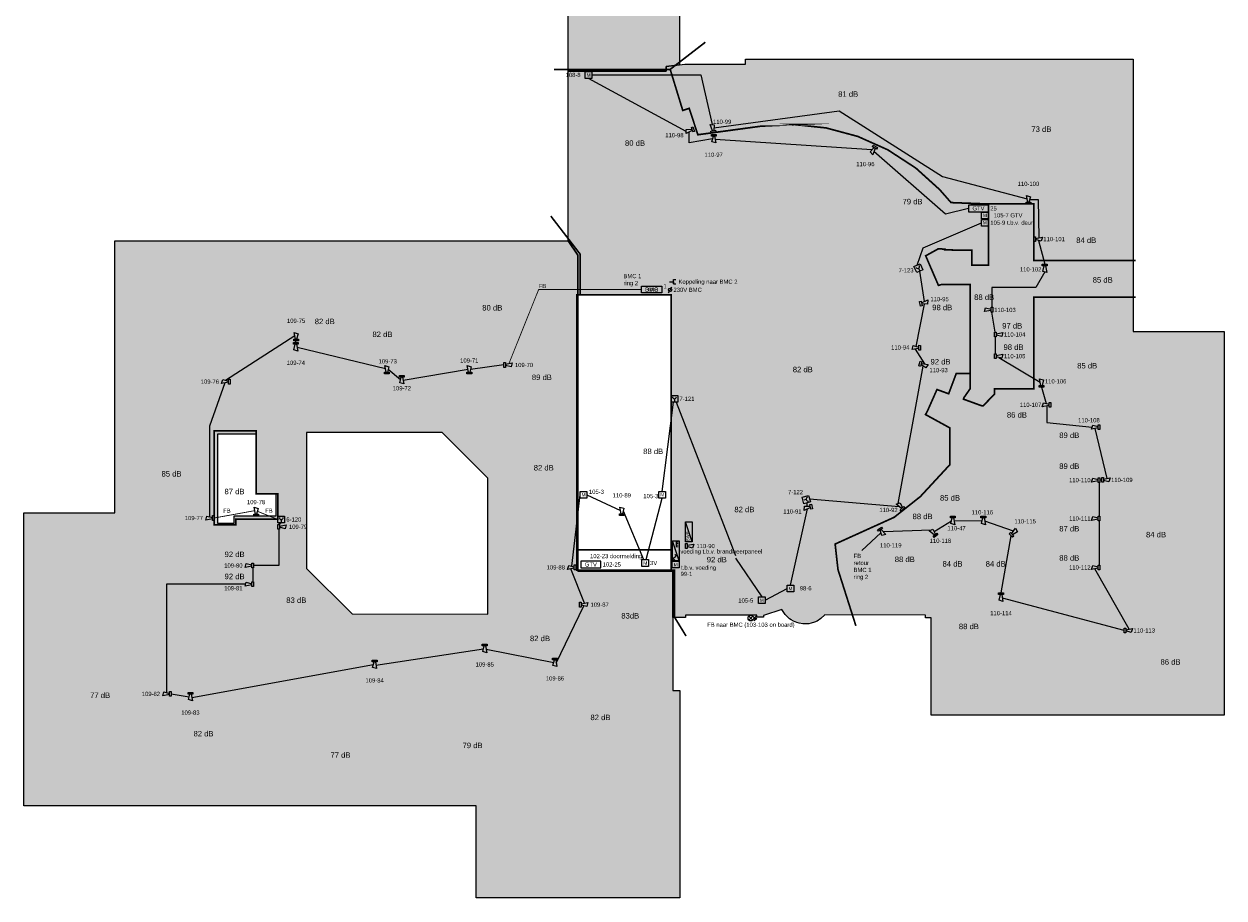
# Model space of a CAD drawing. Header units: millimetres. Extents: x -285897 to 196785, y -309320 to 420074.
# Tile 3 of 10: x -118070 to -46642, y -187230 to -135219. Entities that reach past the tile are written whole.
import ezdxf
from ezdxf.enums import TextEntityAlignment as Align

# ---------------------------------------------------------------- set-up
doc = ezdxf.new("R2010")
doc.units = ezdxf.units.MM
for name, color, linetype in [('BMI', 1, 'Continuous'), ('BMI RI 1 BMC 1', 1, 'Continuous'), ('BMI Ri 2 BMC 1', 3, 'Continuous'), ('BMI RI 4 BMC 2', 3, 'Continuous'), ('BMI-hatchlijnen', 7, 'Continuous'), ('BMI-ZP', 7, 'Continuous'), ('BMI-ZP BMC 1', 7, 'Continuous'), ('BMI-ZP brandweerpaneel', 7, 'Continuous'), ('dB-waardes', 2, 'Continuous'), ('DCI', 30, 'Continuous')]:
    doc.layers.add(name, color=color, linetype=linetype)
doc.layers.add('Brandscheidingen', color=1, linetype='Continuous', lineweight=70)
doc.styles.get("Standard").update_dxf_attribs({"font": 'arial.ttf'})

# ---------------------------------------------------------------- blocks, each defined once
blk = doc.blocks.new('BMI-SW')
at = {"color": 0, "linetype": 'Continuous'}
for points in [[(0, -143), (0, 143), (100, 143), (100, -143), (0, -143)], [(100, 43), (500, 118), (429, -118), (100, -32)]]:
    blk.add_lwpolyline(points, dxfattribs=at)
at = {"color": 0, "flags": 8}
blk.add_attdef('NUMMER', text='', height=250, dxfattribs=at).set_placement((1200, 0), align=Align.MIDDLE_CENTER)
blk = doc.blocks.new('BMI-HM')
at = {"color": 0}
blk.add_line((0, 0), (0, -150), dxfattribs=at)
at = {"color": 0, "linetype": 'Continuous'}
blk.add_lwpolyline([(-200, -200), (-200, 200), (200, 200), (200, -200), (-200, -200)], dxfattribs=at)
at = {"color": 0}
blk.add_arc((0, 115), 115, 180, 0, dxfattribs=at)
at = {"color": 0, "flags": 8}
blk.add_attdef('NUMMER', text='', height=250, dxfattribs=at).set_placement((300, 0), align=Align.MIDDLE_LEFT)
blk = doc.blocks.new('BMI-IOM')
at = {"color": 0, "linetype": 'Continuous'}
blk.add_lwpolyline([(0, -400), (0, 0), (400, 0), (400, -400), (0, -400)], dxfattribs=at)
blk.add_lwpolyline([(0, -400), (0, 0), (400, 0), (400, -400)], close=True, dxfattribs=at)
blk.add_lwpolyline([(0, -400), (0, 0), (400, 0), (400, -400)], close=True, dxfattribs=at)
at = {"color": 0}
blk.add_text('M', height=200, dxfattribs=at).set_placement((200, -200), align=Align.MIDDLE_CENTER)
at = {"color": 0, "flags": 8}
for tag, p in [('T.B.V.', (963, -25)), ('NUMMER', (1264, -375))]:
    blk.add_attdef(tag, text='', height=250, dxfattribs=at).set_placement(p, align=Align.MIDDLE_CENTER)
blk = doc.blocks.new('BMI-BMC')
at = {"color": 0, "linetype": 'Continuous'}
blk.add_lwpolyline([(-600, -400), (-600, 0), (600, 0), (600, -400), (-600, -400)], dxfattribs=at)
at = {"color": 0, "insert": (0, -200), "char_height": 250, "attachment_point": 5}
blk.add_mtext_dynamic_manual_height_columns('BMC', width=1200, gutter_width=12.5, heights=[0], dxfattribs=at)
at = {"color": 0, "flags": 8}
blk.add_attdef('NUMMER', text='', height=250, dxfattribs=at).set_placement((700, -200), align=Align.MIDDLE_LEFT)
blk = doc.blocks.new('BMI-FL')
at = {"color": 0}
for p, q in [((-120, -120), (120, 120)), ((120, -120), (-120, 120)), ((195, 0), (345, 150)), ((195, 0), (345, 0)), ((195, -150), (345, 0))]:
    blk.add_line(p, q, dxfattribs=at)
blk.add_lwpolyline([(195, -150, 0, 40, 0), (245, -100, 40, 40, 0)], format="xyseb", dxfattribs=at)
blk.add_circle((0, 0), 170, dxfattribs=at)
at = {"color": 0, "flags": 8}
blk.add_attdef('NUMMER', text='', height=250, dxfattribs=at).set_placement((0, -270), align=Align.TOP_CENTER)
blk = doc.blocks.new('BMI-GTV')
at = {"color": 0}
blk.add_lwpolyline([(-600, -200), (600, -200), (600, 200), (-600, 200)], close=True, dxfattribs=at)
at = {"color": 0, "insert": (0, 0), "char_height": 250, "attachment_point": 5}
blk.add_mtext_dynamic_manual_height_columns('GTV', width=1200, gutter_width=12.5, heights=[0], dxfattribs=at)
at = {"color": 0, "flags": 8}
blk.add_attdef('NUMMER', text='', height=250, dxfattribs=at).set_placement((700, 0), align=Align.MIDDLE_LEFT)
blk = doc.blocks.new('ALG-ASP')
at = {"color": 0}
blk.add_line((-100, -173), (100, 173), dxfattribs=at)
blk.add_circle((0, 0), 100, dxfattribs=at)
at = {"color": 0, "flags": 8}
blk.add_attdef('NUMMER', text='', height=250, dxfattribs=at).set_placement((200, 0), align=Align.MIDDLE_LEFT)
blk = doc.blocks.new('DCI-NA1')
at = {"color": 0}
for p, q in [((0, 0), (250, 0)), ((250, 125), (375, 125)), ((250, 0), (250, 125)), ((250, -125), (250, 0)), ((250, 0), (250, -125)), ((250, -125), (375, -125))]:
    blk.add_line(p, q, dxfattribs=at)
at = {"color": 0, "flags": 8}
for p in [(930, 0), (250, -325)]:
    blk.add_attdef('NUMMER', text='', height=250, dxfattribs=at).set_placement(p, align=Align.MIDDLE_CENTER)
blk = doc.blocks.new('BWP')
h = blk.add_hatch(color=0)
h.dxf.hatch_style = 1
h.paths.add_polyline_path([(600, 200), (-600, -200), (600, -200)])
at = {"color": 0}
blk.add_line((-600, -200), (600, 200), dxfattribs=at)
at = {"color": 0, "linetype": 'Continuous'}
blk.add_lwpolyline([(-600, -200), (-600, 200), (600, 200), (600, -200), (-600, -200)], dxfattribs=at)
at = {"color": 0, "insert": (-550, 150), "char_height": 180, "attachment_point": 1}
blk.add_mtext_dynamic_manual_height_columns('BWP', width=575, gutter_width=12.5, heights=[200], dxfattribs=at)
at = {"color": 0, "flags": 8}
blk.add_attdef('NUMMER', text='', height=250, dxfattribs=at).set_placement((700, 0), align=Align.MIDDLE_LEFT)
blk = doc.blocks.new('ALG-VDG')
at = {"color": 0, "linetype": 'Continuous'}
blk.add_line((-600, -200), (600, 200), dxfattribs=at)
for points in [[(-600, -200), (-600, 200), (600, 200), (600, -200), (-600, -200)], [(-550, 70), (-540, 84), (-532, 97), (-524, 107), (-517, 115), (-511, 122), (-506, 128), (-501, 133), (-496, 137), (-492, 140), (-488, 143), (-484, 145), (-481, 147), (-477, 148), (-473, 149), (-470, 150), (-466, 150), (-463, 150), (-459, 149), (-456, 148), (-452, 147), (-449, 146), (-445, 144), (-442, 142), (-438, 139), (-435, 137), (-431, 133), (-428, 130), (-424, 127), (-421, 123), (-417, 119), (-414, 114), (-410, 110), (-407, 105), (-403, 101), (-400, 96), (-396, 91), (-393, 86), (-389, 80), (-386, 75), (-383, 70), (-379, 65), (-376, 60), (-372, 54), (-369, 49), (-365, 44), (-362, 39), (-358, 35), (-355, 30), (-351, 26), (-348, 21), (-344, 17), (-341, 13), (-337, 10), (-334, 7), (-330, 3), (-327, 1), (-323, -2), (-320, -4), (-316, -6), (-313, -7), (-309, -8), (-306, -9), (-302, -10), (-299, -10), (-295, -10), (-292, -9), (-288, -8), (-285, -7), (-281, -5), (-277, -3), (-273, 0), (-269, 3), (-264, 7), (-259, 12), (-254, 18), (-248, 25), (-241, 33), (-234, 43), (-225, 56), (-215, 70)], [(215, -28), (550, -28)], [(215, -111), (263, -111)], [(311, -112), (359, -112)], [(406, -112), (454, -112)], [(502, -112), (550, -112)]]:
    blk.add_lwpolyline(points, dxfattribs=at)
at = {"color": 0, "linetype": 'Continuous', "flags": 8}
blk.add_attdef('NUMMER', text='', height=250, dxfattribs=at).set_placement((700, 0), align=Align.MIDDLE_LEFT)

msp = doc.modelspace()

# ---------------------------------------------------------------- hatches: boundary and pattern name
at = {"layer": 'BMI-ZP', "true_color": 0xfecc66}
h = msp.add_hatch(color=31, dxfattribs=at)
h.dxf.hatch_style = 1
h.paths.add_polyline_path([(-85670, -138030), (-85670, -122344), (-101956, -122344), (-101956, -106030), (-99506, -106030), (-99506, -105587), (-104879, -105587), (-106699, -103768), (-106699, -103639), (-106713, -85707), (-104880, -83874), (-104765, -83874), (-86882, -83874), (-84999, -85757), (-84999, -88716), (-62841, -88716), (-62841, -111544), (-68801, -111542), (-68801, -115723), (-68242, -115723), (-68242, -122344), (-79042, -122344), (-79043, -137653), (-79855, -137746), (-79856, -138030), (-85670, -138030)])
h.paths.add_polyline_path([(-78625, -119130), (-85156, -119130), (-85156, -115330), (-78625, -115330)], flags=16)
h.paths.add_polyline_path([(-79456, -97330), (-73805, -97330), (-73805, -100230), (-79456, -100230)], flags=16)
at = {"layer": 'BMI-ZP', "true_color": 0x58ba48}
h = msp.add_hatch(color=85, dxfattribs=at)
h.dxf.hatch_style = 1
h.paths.add_polyline_path([(-85670, -148116), (-85670, -138030), (-79855, -138030), (-79855, -137746), (-78726, -137616), (-75126, -137616), (-75126, -137316), (-52042, -137316), (-52042, -153516), (-46642, -153516), (-46642, -176344), (-64070, -176344), (-64070, -170551), (-64413, -170551), (-64413, -170390), (-70407, -170382), (-70640, -170605), (-70864, -170747), (-71019, -170817), (-71206, -170876), (-71358, -170906), (-71483, -170918), (-71708, -170915), (-71923, -170881), (-72076, -170837), (-72263, -170758), (-72409, -170675), (-72499, -170612), (-72648, -170485), (-72760, -170363), (-72851, -170241), (-72958, -170056), (-74055, -170415), (-74055, -170515), (-74455, -170515), (-74456, -170390), (-78699, -170390), (-78699, -170530), (-79456, -170530), (-79457, -167774), (-85096, -167774), (-85096, -148975)])
h.paths.add_polyline_path([(-85106, -167774), (-79556, -167774), (-79556, -151330), (-85106, -151330)], flags=16)
at = {"layer": 'BMI-ZP', "true_color": 0x7aafdf}
h = msp.add_hatch(color=143, dxfattribs=at)
h.dxf.hatch_style = 1
h.paths.add_polyline_path([(-106556, -159630), (-106556, -164930), (-105556, -164930), (-105556, -164480), (-103056, -164479), (-103056, -163180), (-104256, -163180), (-104256, -159630)], flags=16)
h.paths.add_polyline_path([(-118070, -181744), (-118070, -164316), (-112670, -164316), (-112670, -148116), (-85670, -148116), (-85096, -148975), (-85096, -167774), (-79456, -167774), (-79456, -171180), (-79456, -174880), (-79042, -174880), (-79042, -187230), (-91156, -187230), (-91156, -181744), (-118070, -181744)])
h.paths.add_polyline_path([(-90456, -170330), (-90460, -162242), (-93172, -159530), (-101260, -159531), (-101256, -167614), (-98540, -170329), (-90455, -170330)], flags=16)

# ---------------------------------------------------------------- linework, layer by layer
at = {"layer": 'BMI Ri 2 BMC 1'}
for p, q in [((-78651, -141615), (-84462, -138453)), ((-84262, -138253), (-77776, -138253)), ((-77776, -138253), (-77109, -141207)), ((-77002, -141391), (-69558, -140396)), ((-69558, -140396), (-63398, -144286)), ((-77083, -142061), (-78471, -142290)), ((-67595, -142702), (-76928, -142099)), ((-63216, -146532), (-67477, -142809)), ((-63398, -144286), (-58364, -145630)), ((-58208, -145666), (-57704, -145666)), ((-57704, -145666), (-57655, -147938)), ((-61856, -146191), (-63216, -146532)), ((-64545, -148545), (-61077, -147048)), ((-60877, -146848), (-60877, -146807)), ((-64914, -149568), (-64545, -148545)), ((-57691, -148093), (-57315, -149512)), ((-64466, -151723), (-64750, -149933)), ((-57315, -149976), (-57852, -150904)), ((-57852, -150904), (-60455, -150904)), ((-60455, -150904), (-60455, -152075)), ((-64975, -154406), (-64476, -151882)), ((-60255, -153552), (-60455, -152361)), ((-101954, -153780), (-106070, -156425)), ((-101890, -154180), (-101890, -154080)), ((-60255, -153838), (-60255, -154842)), ((-96555, -155740), (-101810, -154480)), ((-64455, -155450), (-65013, -154561)), ((-89506, -155508), (-91490, -155776)), ((-66037, -163753), (-64539, -155585)), ((-60041, -155060), (-57581, -156528)), ((-95653, -156404), (-96399, -155776)), ((-91639, -155776), (-95498, -156440)), ((-106106, -156580), (-107020, -159153)), ((-57501, -156828), (-57221, -157805)), ((-80080, -163032), (-79413, -157722)), ((-79248, -157722), (-75725, -166851)), ((-57187, -157947), (-57187, -158943)), ((-107020, -159153), (-107020, -164543)), ((-57187, -158943), (-54489, -159212)), ((-54324, -159293), (-53624, -162269)), ((-54074, -162505), (-54074, -164501)), ((-53924, -162362), (-54024, -162362)), ((-85457, -167486), (-84960, -163232)), ((-84560, -163232), (-82567, -164165)), ((-71315, -163469), (-65983, -163939)), ((-82412, -164200), (-81188, -167096)), ((-72450, -168618), (-71439, -164077)), ((-71444, -163918), (-71454, -163715)), ((-102756, -164906), (-102906, -164997)), ((-62864, -164801), (-63892, -165439)), ((-61041, -164779), (-62703, -164815)), ((-59170, -165391), (-60886, -164815)), ((-54074, -164787), (-54074, -167414)), ((-102906, -165282), (-102906, -167443)), ((-64078, -165334), (-66910, -165447)), ((-59916, -169078), (-59313, -165673)), ((-75720, -167010), (-74152, -169312)), ((-104457, -167586), (-104457, -168416)), ((-102906, -167443), (-104407, -167443)), ((-84706, -169693), (-85515, -167636)), ((-52290, -171227), (-54324, -167637)), ((-104867, -168545), (-109580, -168545)), ((-109580, -168545), (-109580, -175008)), ((-73952, -169512), (-72650, -168818)), ((-86386, -173261), (-84742, -169848)), ((-52590, -171308), (-59836, -169378)), ((-97120, -173380), (-90721, -172396)), ((-90566, -172431), (-86541, -173225)), ((-108084, -175295), (-97275, -173344)), ((-109316, -175083), (-108239, -175259))]:
    msp.add_line(p, q, dxfattribs=at)
at = {"layer": 'BMI Ri 2 BMC 1', "const_width": 50}
for points in [[(-81311, -151023), (-87438, -151023), (-89206, -155427)], [(-104336, -164180), (-106756, -164618)], [(-104181, -164216), (-102956, -164706)]]:
    msp.add_lwpolyline(points, dxfattribs=at)
at = {"layer": 'BMI Ri 2 BMC 1'}
msp.add_lwpolyline([(-67060, -165499), (-68192, -166552)], dxfattribs=at)
at = {"layer": 'BMI RI 4 BMC 2'}
for p, q in [((-78471, -142290), (-78471, -141643)), ((-81041, -167096), (-80080, -163432))]:
    msp.add_line(p, q, dxfattribs=at)
at = {"layer": 'BMI RI 4 BMC 2', "const_width": 30}
msp.add_lwpolyline([(-68192, -166552), (-67060, -165499)], dxfattribs=at)
at = {"layer": 'BMI-hatchlijnen'}
for points in [[(-79042, -122344), (-79043, -137653), (-79855, -137746), (-79856, -138030), (-85670, -138030), (-85670, -138030), (-85670, -122344)], [(-106556, -159630), (-106556, -164930), (-105556, -164930), (-105556, -164480), (-103056, -164479), (-103056, -163180), (-104256, -163180), (-104256, -159630), (-106556, -159630)]]:
    msp.add_lwpolyline(points, dxfattribs=at)
for points in [[(-85670, -148116), (-85670, -138030), (-79855, -138030), (-79855, -137746), (-78726, -137616), (-75126, -137616), (-75126, -137316), (-52042, -137316), (-52042, -153516), (-46642, -153516), (-46642, -176344), (-64070, -176344), (-64070, -170551), (-64413, -170551), (-64413, -170390), (-70407, -170382), (-70640, -170605), (-70864, -170747), (-71019, -170817), (-71206, -170876), (-71358, -170906), (-71483, -170918), (-71708, -170915), (-71923, -170881), (-72076, -170837), (-72263, -170758), (-72409, -170675), (-72499, -170612), (-72648, -170485), (-72760, -170363), (-72851, -170241), (-72958, -170056), (-74055, -170415), (-74055, -170515), (-74455, -170515), (-74456, -170390), (-78699, -170390), (-78699, -170530), (-79456, -170530), (-79457, -167774), (-85096, -167774), (-85096, -148975), (-85670, -148116)], [(-118070, -181744), (-118070, -164316), (-112670, -164316), (-112670, -148116), (-85670, -148116), (-85096, -148975), (-85096, -167774), (-79456, -167774), (-79456, -171180), (-79456, -174880), (-79042, -174880), (-79042, -187230), (-91156, -187230), (-91156, -181744), (-118070, -181744)], [(-85106, -167774), (-79556, -167774), (-79556, -151330), (-85106, -151330)], [(-90456, -170330), (-90460, -162242), (-93172, -159530), (-101260, -159531), (-101256, -167614), (-98540, -170329), (-90455, -170330)]]:
    msp.add_lwpolyline(points, close=True, dxfattribs=at)
at = {"layer": 'Brandscheidingen', "ltscale": 100000, "const_width": 100}
for points in [[(-79603, -137915), (-77516, -136303), (-77565, -136340)], [(-60653, -145930), (-62889, -145847), (-63569, -145073), (-64988, -143791), (-66657, -142705), (-68439, -141910), (-70324, -141404), (-72265, -141198), (-72024, -141198), (-74206, -141301), (-77958, -141809), (-78479, -140236), (-78859, -140362), (-79603, -137930), (-86522, -137930)], [(-51905, -151479), (-57956, -151479), (-57956, -156928), (-60305, -156928), (-60305, -157246), (-60974, -157938), (-61074, -157936), (-61945, -157618), (-62152, -157544), (-62119, -157450), (-61756, -156928), (-61756, -150715), (-63428, -150715), (-63641, -150773), (-64315, -149208), (-64398, -149014), (-63656, -148601), (-63256, -148614), (-63264, -148663), (-61756, -148680), (-61656, -148680), (-61656, -149580), (-60656, -149580), (-60653, -145930), (-57956, -145930), (-57955, -149302), (-51905, -149302)], [(-84956, -151330), (-84956, -148929), (-86714, -146647)], [(-61756, -156015), (-62579, -156015), (-63033, -157223), (-63727, -156970), (-64300, -158265), (-64408, -158461), (-62957, -159257), (-62956, -161439), (-64716, -163341), (-66275, -164575), (-69789, -166167), (-69619, -167686), (-68555, -171030)], [(-106756, -159430), (-106756, -165030), (-105456, -165030), (-105456, -164680), (-102956, -164680), (-102956, -163180), (-104256, -163180), (-104256, -159430), (-106756, -159430)], [(-79556, -167715), (-79356, -167715), (-79342, -170530), (-78664, -171638)]]:
    msp.add_lwpolyline(points, dxfattribs=at)
for points in [[(-85156, -166514), (-79556, -166514), (-79556, -151330), (-85156, -151330)], [(-85156, -167715), (-79556, -167715), (-79556, -166514), (-85156, -166514)]]:
    msp.add_lwpolyline(points, close=True, dxfattribs=at)

# ---------------------------------------------------------------- block references
at = {"layer": 'BMI'}
ref = msp.add_blockref('BMI-IOM', (-84662, -138053), dxfattribs=at)
ref.add_attrib('T.B.V.', '108-8', dxfattribs={"layer": '0', "color": 0, "height": 250, "flags": 8}).set_placement((-85387, -138249), align=Align.MIDDLE_CENTER)
ref = msp.add_blockref('BMI-SW', (-78208, -141478), dxfattribs=dict(at, rotation=197.2574082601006))
ref.add_attrib('NUMMER', '110-98', dxfattribs={"layer": '0', "color": 0, "height": 250}).set_placement((-79354, -141834), align=Align.MIDDLE_CENTER)
ref = msp.add_blockref('BMI-SW', (-77031, -141664), dxfattribs=dict(at, rotation=99.67813649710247))
ref.add_attrib('NUMMER', '110-99', dxfattribs={"layer": '0', "color": 0, "height": 250}).set_placement((-76513, -141035), align=Align.MIDDLE_CENTER)
ref = msp.add_blockref('BMI-SW', (-77005, -141798), dxfattribs=dict(at, rotation=269.200036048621))
ref.add_attrib('NUMMER', '110-97', dxfattribs={"layer": '0', "color": 0, "height": 250}).set_placement((-77021, -142998), align=Align.MIDDLE_CENTER)
ref = msp.add_blockref('BMI-SW', (-67400, -142508), dxfattribs=dict(at, rotation=240.6767179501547))
ref.add_attrib('NUMMER', '110-96', dxfattribs={"layer": '0', "color": 0, "height": 250}).set_placement((-67988, -143555), align=Align.MIDDLE_CENTER)
ref = msp.add_blockref('BMI-SW', (-58283, -145930), dxfattribs=dict(at, rotation=89.99999999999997))
ref.add_attrib('NUMMER', '110-100', dxfattribs={"layer": '0', "color": 0, "height": 250}).set_placement((-58283, -144730), align=Align.MIDDLE_CENTER)
for name, p, values in [('BMI-GTV', (-61256, -146191), {'NUMMER': '25'}), ('BMI-HM', (-79356, -157522), {'NUMMER': '7-121'}), ('BMI-IOM', (-84960, -163032), {'T.B.V.': '105-3'}), ('BMI-HM', (-102756, -164706), {'NUMMER': '6-120'}), ('BMI-GTV', (-84328, -167383), {'NUMMER': '102-25'})]:
    msp.add_blockref(name, p, dxfattribs=at).add_auto_attribs(values)
ref = msp.add_blockref('BMI-IOM', (-61070, -146407), dxfattribs=at)
ref.add_attrib('T.B.V.', '105-7 GTV', dxfattribs={"layer": '0', "color": 0, "height": 250, "flags": 8}).set_placement((-59493, -146604), align=Align.MIDDLE_CENTER)
ref = msp.add_blockref('BMI-IOM', (-61077, -146848), dxfattribs=at)
ref.add_attrib('T.B.V.', '105-9 t.b.v. deur', dxfattribs={"layer": '0', "color": 0, "height": 250, "flags": 8}).set_placement((-59280, -147044), align=Align.MIDDLE_CENTER)
ref = msp.add_blockref('BMI-SW', (-57955, -148018), dxfattribs=at)
ref.add_attrib('NUMMER', '110-101', dxfattribs={"layer": '0', "color": 0, "height": 250}).set_placement((-56755, -148018), align=Align.MIDDLE_CENTER)
ref = msp.add_blockref('BMI-HM', (-64832, -149751), dxfattribs=dict(at, rotation=24.14702388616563))
ref.add_attrib('NUMMER', '7-123', dxfattribs={"layer": '0', "color": 0, "height": 250, "flags": 8}).set_placement((-66013, -149875), align=Align.MIDDLE_LEFT)
ref = msp.add_blockref('BMI-SW', (-57315, -149512), dxfattribs=dict(at, rotation=269.9999999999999))
ref.add_attrib('NUMMER', '110-102', dxfattribs={"layer": '0', "color": 0, "height": 250}).set_placement((-58151, -149820), align=Align.MIDDLE_CENTER)
ref = msp.add_blockref('BMI-BMC', (-80711, -150823), dxfattribs=at)
ref.add_attrib('NUMMER', '1', dxfattribs={"height": 250, "flags": 8}).set_placement((-80011, -150823), align=Align.MIDDLE_LEFT)
ref = msp.add_blockref('ALG-ASP', (-79611, -151038), dxfattribs=at)
ref.add_attrib('NUMMER', '230V BMC', dxfattribs={"layer": '0', "color": 0, "height": 250}).set_placement((-79411, -151038), align=Align.MIDDLE_LEFT)
ref = msp.add_blockref('BMI-SW', (-64739, -151871), dxfattribs=dict(at, rotation=13.42941336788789))
ref.add_attrib('NUMMER', '110-95', dxfattribs={"layer": '0', "color": 0, "height": 250}).set_placement((-63572, -151592), align=Align.MIDDLE_CENTER)
ref = msp.add_blockref('BMI-SW', (-60405, -152218), dxfattribs=dict(at, rotation=179.9999999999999))
ref.add_attrib('NUMMER', '110-103', dxfattribs={"layer": '0', "color": 0, "height": 250}).set_placement((-59681, -152233), align=Align.MIDDLE_CENTER)
ref = msp.add_blockref('BMI-SW', (-101873, -154080), dxfattribs=dict(at, rotation=89.99999999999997))
ref.add_attrib('NUMMER', '109-75', dxfattribs={"layer": '0', "color": 0, "height": 250}).set_placement((-101873, -152880), align=Align.MIDDLE_CENTER)
ref = msp.add_blockref('BMI-SW', (-60305, -153695), dxfattribs=at)
ref.add_attrib('NUMMER', '110-104', dxfattribs={"layer": '0', "color": 0, "height": 250}).set_placement((-59105, -153695), align=Align.MIDDLE_CENTER)
ref = msp.add_blockref('BMI-SW', (-101890, -154180), dxfattribs=dict(at, rotation=269.9999999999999))
ref.add_attrib('NUMMER', '109-74', dxfattribs={"layer": '0', "color": 0, "height": 250}).set_placement((-101890, -155380), align=Align.MIDDLE_CENTER)
ref = msp.add_blockref('BMI-SW', (-64711, -154485), dxfattribs=dict(at, rotation=179.1579509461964))
ref.add_attrib('NUMMER', '110-94', dxfattribs={"layer": '0', "color": 0, "height": 250}).set_placement((-65911, -154467), align=Align.MIDDLE_CENTER)
ref = msp.add_blockref('BMI-SW', (-60305, -154985), dxfattribs=at)
ref.add_attrib('NUMMER', '110-105', dxfattribs={"layer": '0', "color": 0, "height": 250}).set_placement((-59105, -154985), align=Align.MIDDLE_CENTER)
ref = msp.add_blockref('BMI-SW', (-96474, -156040), dxfattribs=dict(at, rotation=89.99999999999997))
ref.add_attrib('NUMMER', '109-73', dxfattribs={"layer": '0', "color": 0, "height": 250}).set_placement((-96420, -155292), align=Align.MIDDLE_CENTER)
ref = msp.add_blockref('BMI-SW', (-91565, -156040), dxfattribs=dict(at, rotation=89.99999999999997))
ref.add_attrib('NUMMER', '109-71', dxfattribs={"layer": '0', "color": 0, "height": 250}).set_placement((-91565, -155244), align=Align.MIDDLE_CENTER)
ref = msp.add_blockref('BMI-SW', (-89506, -155508), dxfattribs=at)
ref.add_attrib('NUMMER', '109-70', dxfattribs={"layer": '0', "color": 0, "height": 250}).set_placement((-88306, -155508), align=Align.MIDDLE_CENTER)
ref = msp.add_blockref('BMI-SW', (-64765, -155428), dxfattribs=dict(at, rotation=341.100987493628))
ref.add_attrib('NUMMER', '110-93', dxfattribs={"layer": '0', "color": 0, "height": 250}).set_placement((-63630, -155817), align=Align.MIDDLE_CENTER)
ref = msp.add_blockref('BMI-SW', (-105806, -156500), dxfattribs=dict(at, rotation=180))
ref.add_attrib('NUMMER', '109-76', dxfattribs={"layer": '0', "color": 0, "height": 250}).set_placement((-107006, -156500), align=Align.MIDDLE_CENTER)
ref = msp.add_blockref('BMI-SW', (-95578, -156140), dxfattribs=dict(at, rotation=269.9999999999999))
ref.add_attrib('NUMMER', '109-72', dxfattribs={"layer": '0', "color": 0, "height": 250}).set_placement((-95578, -156895), align=Align.MIDDLE_CENTER)
ref = msp.add_blockref('BMI-SW', (-57501, -156828), dxfattribs=dict(at, rotation=89.99999999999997))
ref.add_attrib('NUMMER', '110-106', dxfattribs={"layer": '0', "color": 0, "height": 250}).set_placement((-56662, -156482), align=Align.MIDDLE_CENTER)
ref = msp.add_blockref('BMI-SW', (-56956, -157880), dxfattribs=dict(at, rotation=180))
ref.add_attrib('NUMMER', '110-107', dxfattribs={"layer": '0', "color": 0, "height": 250}).set_placement((-58156, -157880), align=Align.MIDDLE_CENTER)
ref = msp.add_blockref('BMI-SW', (-54024, -159212), dxfattribs=dict(at, rotation=180))
ref.add_attrib('NUMMER', '110-108', dxfattribs={"layer": '0', "color": 0, "height": 250}).set_placement((-54683, -158799), align=Align.MIDDLE_CENTER)
ref = msp.add_blockref('BMI-SW', (-54024, -162362), dxfattribs=dict(at, rotation=180))
ref.add_attrib('NUMMER', '110-110', dxfattribs={"layer": '0', "color": 0, "height": 250}).set_placement((-55224, -162362), align=Align.MIDDLE_CENTER)
ref = msp.add_blockref('BMI-SW', (-53924, -162349), dxfattribs=at)
ref.add_attrib('NUMMER', '110-109', dxfattribs={"layer": '0', "color": 0, "height": 250}).set_placement((-52724, -162349), align=Align.MIDDLE_CENTER)
ref = msp.add_blockref('BMI-SW', (-104256, -164480), dxfattribs=dict(at, rotation=89.99999999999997))
ref.add_attrib('NUMMER', '109-78', dxfattribs={"layer": '0', "color": 0, "height": 250}).set_placement((-104256, -163670), align=Align.MIDDLE_CENTER)
ref = msp.add_blockref('BMI-SW', (-82487, -164465), dxfattribs=dict(at, rotation=89.99999999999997))
ref.add_attrib('NUMMER', '110-89', dxfattribs={"layer": '0', "color": 0, "height": 250}).set_placement((-82487, -163265), align=Align.MIDDLE_CENTER)
ref = msp.add_blockref('BMI-IOM', (-80280, -163032), dxfattribs=at)
ref.add_attrib('T.B.V.', '105-3', dxfattribs={"layer": '0', "color": 0, "height": 250, "flags": 8}).set_placement((-80759, -163313), align=Align.MIDDLE_CENTER)
ref = msp.add_blockref('BMI-HM', (-71507, -163522), dxfattribs=dict(at, rotation=285.5016855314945))
ref.add_attrib('NUMMER', '7-122', dxfattribs={"layer": '0', "color": 0, "height": 250, "flags": 8}).set_placement((-72595, -163076), align=Align.MIDDLE_LEFT)
ref = msp.add_blockref('BMI-SW', (-71169, -163924), dxfattribs=dict(at, rotation=194.6845718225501))
ref.add_attrib('NUMMER', '110-91', dxfattribs={"layer": '0', "color": 0, "height": 250}).set_placement((-72330, -164228), align=Align.MIDDLE_CENTER)
ref = msp.add_blockref('BMI-SW', (-65740, -164110), dxfattribs=dict(at, rotation=129.7989408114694))
ref.add_attrib('NUMMER', '110-92', dxfattribs={"layer": '0', "color": 0, "height": 250}).set_placement((-66612, -164136), align=Align.MIDDLE_CENTER)
ref = msp.add_blockref('BMI-SW', (-60966, -164515), dxfattribs=dict(at, rotation=270))
ref.add_attrib('NUMMER', '110-116', dxfattribs={"layer": '0', "color": 0, "height": 250}).set_placement((-61026, -164276), align=Align.MIDDLE_CENTER)
ref = msp.add_blockref('BMI-SW', (-106756, -164618), dxfattribs=dict(at, rotation=180))
ref.add_attrib('NUMMER', '109-77', dxfattribs={"layer": '0', "color": 0, "height": 250}).set_placement((-107956, -164618), align=Align.MIDDLE_CENTER)
ref = msp.add_blockref('BMI-SW', (-102956, -165139), dxfattribs=at)
ref.add_attrib('NUMMER', '109-79', dxfattribs={"layer": '0', "color": 0, "height": 250}).set_placement((-101756, -165139), align=Align.MIDDLE_CENTER)
at = {"layer": 'BMI', "rotation": 90}
msp.add_blockref('BWP', (-78499, -165444), dxfattribs=at)
at = {"layer": 'BMI'}
ref = msp.add_blockref('BMI-SW', (-62783, -164515), dxfattribs=dict(at, rotation=270))
ref.add_attrib('NUMMER', '110-47', dxfattribs={"layer": '0', "color": 0, "height": 250}).set_placement((-62564, -165224), align=Align.MIDDLE_CENTER)
ref = msp.add_blockref('BMI-SW', (-59326, -165660), dxfattribs=dict(at, rotation=45.00130539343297))
ref.add_attrib('NUMMER', '110-115', dxfattribs={"layer": '0', "color": 0, "height": 250}).set_placement((-58477, -164812), align=Align.MIDDLE_CENTER)
ref = msp.add_blockref('BMI-SW', (-54024, -164644), dxfattribs=dict(at, rotation=180))
ref.add_attrib('NUMMER', '110-111', dxfattribs={"layer": '0', "color": 0, "height": 250}).set_placement((-55224, -164644), align=Align.MIDDLE_CENTER)
ref = msp.add_blockref('BMI-SW', (-67142, -165242), dxfattribs=dict(at, rotation=303.6083339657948))
ref.add_attrib('NUMMER', '110-119', dxfattribs={"layer": '0', "color": 0, "height": 250}).set_placement((-66478, -166241), align=Align.MIDDLE_CENTER)
ref = msp.add_blockref('BMI-SW', (-63780, -165691), dxfattribs=dict(at, rotation=129.7989408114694))
ref.add_attrib('NUMMER', '110-118', dxfattribs={"layer": '0', "color": 0, "height": 250}).set_placement((-63521, -165972), align=Align.MIDDLE_CENTER)
ref = msp.add_blockref('ALG-VDG', (-79268, -166567), dxfattribs=dict(at, rotation=90))
ref.add_attrib('NUMMER', 'voeding t.b.v. brandweerpaneel', dxfattribs={"layer": '0', "color": 0, "linetype": 'Continuous', "height": 250}).set_placement((-78998, -166606), align=Align.MIDDLE_LEFT)
ref = msp.add_blockref('BMI-SW', (-78699, -166284), dxfattribs=dict(at, rotation=359.9488190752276))
ref.add_attrib('NUMMER', '110-90', dxfattribs={"layer": '0', "color": 0, "height": 250}).set_placement((-77499, -166285), align=Align.MIDDLE_CENTER)
ref = msp.add_blockref('BMI-IOM', (-81290, -167096), dxfattribs=at)
ref.add_attrib('T.B.V.', '102-23 doormelding', dxfattribs={"layer": '0', "color": 0, "height": 250, "flags": 8}).set_placement((-82824, -166884), align=Align.MIDDLE_CENTER)
ref.add_attrib('NUMMER', '3V', dxfattribs={"layer": '0', "color": 0, "height": 250, "flags": 8}).set_placement((-80589, -167294), align=Align.MIDDLE_CENTER)
ref = msp.add_blockref('BMI-SW', (-104407, -167443), dxfattribs=dict(at, rotation=180))
ref.add_attrib('NUMMER', '109-80', dxfattribs={"layer": '0', "color": 0, "height": 250}).set_placement((-105607, -167443), align=Align.MIDDLE_CENTER)
ref = msp.add_blockref('BMI-SW', (-85215, -167555), dxfattribs=dict(at, rotation=180))
ref.add_attrib('NUMMER', '109-88', dxfattribs={"layer": '0', "color": 0, "height": 250}).set_placement((-86415, -167555), align=Align.MIDDLE_CENTER)
ref = msp.add_blockref('BMI-IOM', (-79480, -167188), dxfattribs=at)
ref.add_attrib('T.B.V.', 't.b.v. voeding', dxfattribs={"layer": '0', "color": 0, "height": 250, "flags": 8}).set_placement((-77915, -167572), align=Align.MIDDLE_CENTER)
ref.add_attrib('NUMMER', '99-1', dxfattribs={"layer": '0', "color": 0, "height": 250, "flags": 8}).set_placement((-78637, -167945), align=Align.MIDDLE_CENTER)
ref = msp.add_blockref('BMI-SW', (-54024, -167557), dxfattribs=dict(at, rotation=180))
ref.add_attrib('NUMMER', '110-112', dxfattribs={"layer": '0', "color": 0, "height": 250}).set_placement((-55224, -167557), align=Align.MIDDLE_CENTER)
ref = msp.add_blockref('BMI-SW', (-104407, -168558), dxfattribs=dict(at, rotation=180))
ref.add_attrib('NUMMER', '109-81', dxfattribs={"layer": '0', "color": 0, "height": 250}).set_placement((-105607, -168795), align=Align.MIDDLE_CENTER)
ref = msp.add_blockref('BMI-IOM', (-72650, -168618), dxfattribs=at)
ref.add_attrib('T.B.V.', '98-6', dxfattribs={"layer": '0', "color": 0, "height": 250, "flags": 8}).set_placement((-71543, -168798), align=Align.MIDDLE_CENTER)
ref = msp.add_blockref('BMI-SW', (-59916, -169078), dxfattribs=dict(at, rotation=270))
ref.add_attrib('NUMMER', '110-114', dxfattribs={"layer": '0', "color": 0, "height": 250}).set_placement((-59916, -170278), align=Align.MIDDLE_CENTER)
ref = msp.add_blockref('BMI-SW', (-85006, -169773), dxfattribs=at)
ref.add_attrib('NUMMER', '109-87', dxfattribs={"layer": '0', "color": 0, "height": 250}).set_placement((-83806, -169773), align=Align.MIDDLE_CENTER)
ref = msp.add_blockref('BMI-IOM', (-74352, -169312), dxfattribs=at)
ref.add_attrib('T.B.V.', '105-5', dxfattribs={"layer": '0', "color": 0, "height": 250, "flags": 8}).set_placement((-75106, -169527), align=Align.MIDDLE_CENTER)
ref = msp.add_blockref('BMI-FL', (-74804, -170573), dxfattribs=at)
ref.add_attrib('NUMMER', 'FB naar BMC (103-103 on board)', dxfattribs={"layer": '0', "color": 0, "height": 250}).set_placement((-74804, -170843), align=Align.TOP_CENTER)
ref = msp.add_blockref('BMI-SW', (-52590, -171308), dxfattribs=at)
ref.add_attrib('NUMMER', '110-113', dxfattribs={"layer": '0', "color": 0, "height": 250}).set_placement((-51390, -171308), align=Align.MIDDLE_CENTER)
ref = msp.add_blockref('BMI-SW', (-90646, -172131), dxfattribs=dict(at, rotation=270))
ref.add_attrib('NUMMER', '109-85', dxfattribs={"layer": '0', "color": 0, "height": 250}).set_placement((-90646, -173331), align=Align.MIDDLE_CENTER)
ref = msp.add_blockref('BMI-SW', (-97200, -173080), dxfattribs=dict(at, rotation=270))
ref.add_attrib('NUMMER', '109-84', dxfattribs={"layer": '0', "color": 0, "height": 250}).set_placement((-97200, -174280), align=Align.MIDDLE_CENTER)
ref = msp.add_blockref('BMI-SW', (-86466, -172961), dxfattribs=dict(at, rotation=270))
ref.add_attrib('NUMMER', '109-86', dxfattribs={"layer": '0', "color": 0, "height": 250}).set_placement((-86466, -174161), align=Align.MIDDLE_CENTER)
ref = msp.add_blockref('BMI-SW', (-109316, -175083), dxfattribs=dict(at, rotation=180))
ref.add_attrib('NUMMER', '109-82', dxfattribs={"layer": '0', "color": 0, "height": 250}).set_placement((-110516, -175083), align=Align.MIDDLE_CENTER)
ref = msp.add_blockref('BMI-SW', (-108164, -174995), dxfattribs=dict(at, rotation=270))
ref.add_attrib('NUMMER', '109-83', dxfattribs={"layer": '0', "color": 0, "height": 250}).set_placement((-108164, -176195), align=Align.MIDDLE_CENTER)
at = {"layer": 'BMI-ZP BMC 1', "rotation": 179.7348365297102}
msp.add_blockref('BMI-BMC', (-80711, -151223), dxfattribs=at)
at = {"layer": 'BMI-ZP brandweerpaneel', "rotation": 90}
msp.add_blockref('BWP', (-78499, -165444), dxfattribs=at)
at = {"layer": 'DCI'}
ref = msp.add_blockref('DCI-NA1', (-79651, -150556), dxfattribs=at)
ref.add_attrib('NUMMER', 'Koppeling naar BMC 2', dxfattribs={"layer": '0', "color": 0, "height": 250}).set_placement((-77357, -150556), align=Align.MIDDLE_CENTER)

# ---------------------------------------------------------------- texts
at = {"layer": 'BMI RI 1 BMC 1', "char_height": 250, "width": 1253.96, "attachment_point": 1}
for insert in [(-87433, -150683), (-106216, -164061), (-103715, -164059)]:
    msp.add_mtext('FB', dxfattribs=dict(at, insert=insert))
at = {"layer": 'BMI Ri 2 BMC 1', "char_height": 250, "attachment_point": 1}
for s, insert, width in [('BMC 1\\Pring 2', (-82389, -150097), 2349.7), ('FB retour BMC 1\\Pring 2', (-68692, -166748), 1252.14)]:
    msp.add_mtext(s, dxfattribs=dict(at, insert=insert, width=width))
at = {"layer": 'dB-waardes', "char_height": 326.6, "attachment_point": 1}
for s, insert in [('81 dB', (-69608, -139224)), ('73 dB', (-58108, -141314)), ('80 dB', (-82298, -142144)), ('79 dB', (-65778, -145624)), ('84 dB', (-55438, -147924)), ('85 dB', (-54458, -150284)), ('88 dB', (-61514, -151314)), ('80 dB', (-90792, -151942)), ('98 dB', (-64010, -151924)), ('82 dB', (-100764, -152754)), ('82 dB', (-97329, -153523)), ('97 dB', (-59844, -153015)), ('98 dB', (-59768, -154286)), ('82 dB', (-72310, -155616)), ('92 dB', (-64111, -155154)), ('85 dB', (-55381, -155390)), ('89 dB', (-87840, -156081)), ('86 dB', (-59564, -158320)), ('89 dB', (-56447, -159531)), ('88 dB', (-81214, -160486)), ('89 dB', (-56447, -161368)), ('85 dB', (-109885, -161824)), ('82 dB', (-87729, -161462)), ('87 dB', (-106137, -162877)), ('85 dB', (-63547, -163256)), ('82 dB', (-75787, -163944)), ('88 dB', (-65180, -164359)), ('87 dB', (-56447, -165090)), ('84 dB', (-51283, -165442)), ('92 dB', (-106131, -166615)), ('92 dB', (-77429, -166931)), ('88 dB', (-66239, -166913)), ('88 dB', (-56447, -166830)), ('84 dB', (-63395, -167183)), ('84 dB', (-60827, -167183)), ('92 dB', (-106131, -167932)), ('83 dB', (-102457, -169344)), ('83dB', (-82516, -170272)), ('88 dB', (-62423, -170905)), ('82 dB', (-87952, -171619)), ('86 dB', (-50421, -173020)), ('77 dB', (-114135, -175003)), ('82 dB', (-84353, -176319)), ('82 dB', (-107980, -177287)), ('77 dB', (-99829, -178562)), ('79 dB', (-91966, -177985))]:
    msp.add_mtext_dynamic_manual_height_columns(s, width=2941.07, gutter_width=12.5, heights=[0], dxfattribs=dict(at, insert=insert))

doc.saveas('drawing.dxf')
